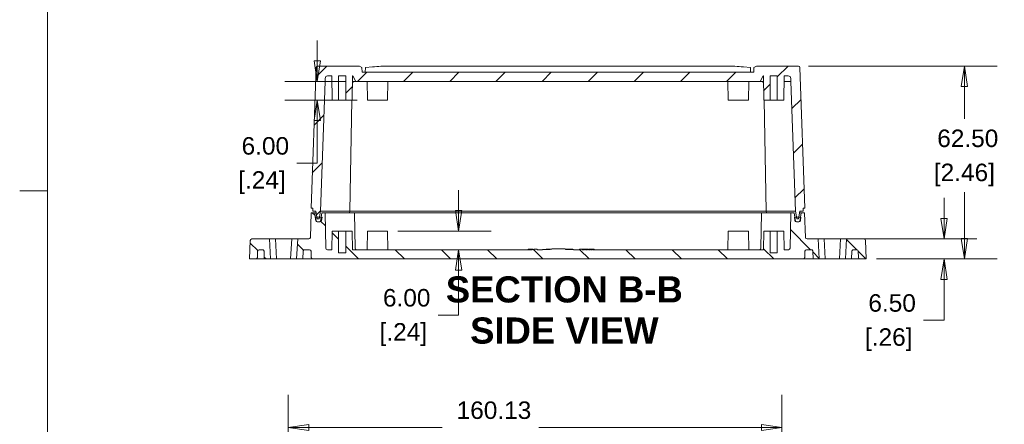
# Model space of a CAD drawing. Header units: millimetres. Extents: x 16 to 915, y 16 to 703.
# Tile 5 of 23: x 16 to 336, y 284 to 415. Entities that reach past the tile are written whole.
import ezdxf

# ---------------------------------------------------------------- set-up
doc = ezdxf.new("R2010")
doc.units = ezdxf.units.MM
doc.header["$LTSCALE"] = 3.333333
for name, color, linetype, lineweight in [('Dimension (ANSI)', 7, 'Continuous', 9), ('Hatch (ANSI)', 7, 'Continuous', 9), ('Sketch Geometry (ANSI)', 7, 'Continuous', 9), ('Symbol (ANSI)', 7, 'Continuous', 9), ('Visible (ANSI)', 7, 'Continuous', 9)]:
    doc.layers.add(name, color=color, linetype=linetype, lineweight=lineweight)
doc.styles.add('Label Text (ANSI)', font='arialbd.ttf')
doc.styles.add('Note Text (ANSI)', font='arial.ttf')
doc.dimstyles.new('Default - mm (ANSI)', dxfattribs={"dimscale": 3.333333, "dimtxt": 1.7, "dimasz": 2, "dimexe": 3.175, "dimexo": 1, "dimgap": 0.8, "dimtad": 0, "dimtih": 1, "dimtoh": 1, "dimrnd": 1e-08, "dimzin": 4, "dimdsep": 46, "dimtxsty": 'Note Text (ANSI)', "dimblk": 'Filled-1', "dimcen": 0.09, "dimdle": 10, "dimclrd": 256, "dimclre": 256, "dimclrt": 256, "dimadec": 1, "dimazin": 0, "dimtfac": 1.792941, "dimtofl": 0, "dimtmove": 0, "dimatfit": 3, "dimfxl": 1, "dimtolj": 1, "dimtzin": 0, "dimlwd": -1, "dimlwe": -1, "dimarcsym": 0})

# ---------------------------------------------------------------- blocks, each defined once
blk = doc.blocks.new('Filled-1')
at = {"color": 0}
for p, q in [((0, 0), (-1, 0.15)), ((-1, 0.15), (-1, -0.15)), ((-1, 0), (0, 0)), ((-1, -0.15), (0, 0))]:
    blk.add_line(p, q, dxfattribs=at)
at = {"color": 0, "flags": 128}
blk.add_lwpolyline([(-1, -0.15), (0, 0), (-1, 0.15), (-1, -0.15)], dxfattribs=at)
at = {"color": 0}
blk.add_solid([(-1, -0.15), (0, 0), (-1, 0.15), (-1, -0.15)], dxfattribs=at)
blk = doc.blocks.new('*D17')
at = {"layer": 'Defpoints', "color": 0, "transparency": 16777216}
for p in [(112.87, 395.3), (125.4, 395.3), (129.18, 389.3)]:
    blk.add_point(p, dxfattribs=at)
at = {"layer": 'Dimension (ANSI)', "transparency": 16777216}
for p, q in [((112.87, 401.97), (112.87, 408.64)), ((122.06, 395.3), (102.29, 395.3)), ((125.85, 389.3), (102.29, 389.3)), ((112.87, 382.64), (112.87, 368.85)), ((112.87, 368.85), (106.2, 368.85))]:
    blk.add_line(p, q, dxfattribs=at)
at = {"layer": 'Dimension (ANSI)', "transparency": 16777216, "xscale": 6.666666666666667, "yscale": 6.666666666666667, "zscale": 6.666666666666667}
for p, rotation in [((112.87, 395.3), 270), ((112.87, 389.3), 90)]:
    blk.add_blockref('Filled-1', p, dxfattribs=dict(at, rotation=rotation))
at = {"layer": 'Dimension (ANSI)', "transparency": 16777216, "char_height": 5.667, "attachment_point": 5, "style": 'Note Text (ANSI)'}
for s, insert in [('\\A1; 6.00', (94.92, 374.41)), ('\\A1;[.24]', (94.92, 362.55))]:
    blk.add_mtext(s, dxfattribs=dict(at, insert=insert))
blk = doc.blocks.new('*D18')
at = {"layer": 'Defpoints', "color": 0, "transparency": 16777216}
for p in [(135.68, 346.8), (124.28, 340.8), (158.72, 340.8)]:
    blk.add_point(p, dxfattribs=at)
at = {"layer": 'Dimension (ANSI)', "transparency": 16777216}
for p, q in [((158.72, 353.47), (158.72, 360.14)), ((139.01, 346.8), (169.3, 346.8)), ((158.72, 334.14), (158.72, 319.64)), ((158.72, 319.64), (152.05, 319.64))]:
    blk.add_line(p, q, dxfattribs=at)
at = {"layer": 'Dimension (ANSI)', "transparency": 16777216, "xscale": 6.666666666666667, "yscale": 6.666666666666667, "zscale": 6.666666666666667}
for p, rotation in [((158.72, 346.8), 270), ((158.72, 340.8), 90)]:
    blk.add_blockref('Filled-1', p, dxfattribs=dict(at, rotation=rotation))
at = {"layer": 'Dimension (ANSI)', "transparency": 16777216, "char_height": 5.667, "attachment_point": 5, "style": 'Note Text (ANSI)'}
for s, insert in [('\\A1; 6.00', (140.77, 325.2)), ('\\A1;[.24]', (140.77, 313.34))]:
    blk.add_mtext(s, dxfattribs=dict(at, insert=insert))
blk = doc.blocks.new('*D19')
at = {"layer": 'Defpoints', "color": 0, "transparency": 16777216}
for p in [(284.52, 344.3), (316.16, 344.3), (290.93, 337.8)]:
    blk.add_point(p, dxfattribs=at)
at = {"layer": 'Dimension (ANSI)', "transparency": 16777216}
for p, q in [((316.16, 350.97), (316.16, 357.64)), ((287.85, 344.3), (326.74, 344.3)), ((294.26, 337.8), (326.74, 337.8)), ((316.16, 331.14), (316.16, 317.95)), ((316.16, 317.95), (309.49, 317.95))]:
    blk.add_line(p, q, dxfattribs=at)
at = {"layer": 'Dimension (ANSI)', "transparency": 16777216, "xscale": 6.666666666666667, "yscale": 6.666666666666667, "zscale": 6.666666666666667}
for p, rotation in [((316.16, 344.3), 270), ((316.16, 337.8), 90)]:
    blk.add_blockref('Filled-1', p, dxfattribs=dict(at, rotation=rotation))
at = {"layer": 'Dimension (ANSI)', "transparency": 16777216, "char_height": 5.667, "attachment_point": 5, "style": 'Note Text (ANSI)'}
for s, insert in [('\\A1; 6.50', (298.21, 323.51)), ('\\A1;[.26]', (298.21, 311.66))]:
    blk.add_mtext(s, dxfattribs=dict(at, insert=insert))
blk = doc.blocks.new('*D20')
at = {"layer": 'Defpoints', "color": 0, "transparency": 16777216}
for p in [(268.9, 400.3), (290.93, 337.8), (322.75, 337.8)]:
    blk.add_point(p, dxfattribs=at)
at = {"layer": 'Dimension (ANSI)', "transparency": 16777216}
for p, q in [((272.24, 400.3), (333.33, 400.3)), ((322.75, 393.64), (322.75, 383.16)), ((322.75, 344.47), (322.75, 359.44)), ((294.26, 337.8), (333.33, 337.8))]:
    blk.add_line(p, q, dxfattribs=at)
at = {"layer": 'Dimension (ANSI)', "transparency": 16777216, "xscale": 6.666666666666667, "yscale": 6.666666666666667, "zscale": 6.666666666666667}
for p, rotation in [((322.75, 400.3), 90), ((322.75, 337.8), 270)]:
    blk.add_blockref('Filled-1', p, dxfattribs=dict(at, rotation=rotation))
at = {"layer": 'Dimension (ANSI)', "transparency": 16777216, "char_height": 5.667, "attachment_point": 5, "style": 'Note Text (ANSI)'}
for s, insert in [('\\A1; 62.50', (322.75, 376.86)), ('\\A1;[2.46]', (322.75, 365))]:
    blk.add_mtext(s, dxfattribs=dict(at, insert=insert))
blk = doc.blocks.new('*D40')
at = {"layer": 'Defpoints', "color": 0, "transparency": 16777216}
for p in [(263.59, 283.21), (103.46, 235.84), (263.59, 235.84)]:
    blk.add_point(p, dxfattribs=at)
at = {"layer": 'Dimension (ANSI)', "transparency": 16777216}
for p, q in [((103.46, 239.17), (103.46, 293.79)), ((263.59, 239.17), (263.59, 293.79)), ((110.13, 283.21), (153.38, 283.21)), ((256.92, 283.21), (184.76, 283.21))]:
    blk.add_line(p, q, dxfattribs=at)
at = {"layer": 'Dimension (ANSI)', "transparency": 16777216, "xscale": 6.666666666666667, "yscale": 6.666666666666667, "zscale": 6.666666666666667, "rotation": 180}
blk.add_blockref('Filled-1', (103.46, 283.21), dxfattribs=at)
at = {"layer": 'Dimension (ANSI)', "transparency": 16777216, "xscale": 6.666666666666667, "yscale": 6.666666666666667, "zscale": 6.666666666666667}
blk.add_blockref('Filled-1', (263.59, 283.21), dxfattribs=at)
at = {"layer": 'Dimension (ANSI)', "transparency": 16777216, "attachment_point": 5, "style": 'Note Text (ANSI)'}
for s, insert, char_height in [('\\A1; 160.13', (169.07, 288.77), 5.6667), ('\\A1;[6.30]', (169.07, 276.91), 5.667)]:
    blk.add_mtext(s, dxfattribs=dict(at, insert=insert, char_height=char_height))
blk = doc.blocks.new('Borders Default Border')
at = {"layer": 'Sketch Geometry (ANSI)'}
blk.add_line((7.62, 107.95), (4.904, 107.95), dxfattribs=at)
at = {"layer": 'Sketch Geometry (ANSI)', "flags": 128}
blk.add_lwpolyline([(7.62, 7.62), (7.62, 208.28), (271.78, 208.28), (271.78, 7.62), (7.62, 7.62)], dxfattribs=at)

msp = doc.modelspace()

# ---------------------------------------------------------------- hatches: boundary and pattern name
at = {"layer": 'Hatch (ANSI)'}
h = msp.add_hatch(dxfattribs=at)
h.set_pattern_fill('ANSI31', color=256, scale=84.666667, style=0)
h.set_pattern_definition([(45, (0, 0), (-7.48355, 7.48355), [])])
edge = h.paths.add_edge_path()
edge.add_line((267.9284, 353.3027), (268.2811, 351.3027))
edge.add_line((268.2811, 351.3027), (268.3692, 350.8027))
edge.add_line((268.3692, 350.8027), (268.9876, 350.8027))
edge.add_line((268.9876, 350.8027), (269.0758, 351.3027))
edge.add_line((269.0758, 351.3027), (269.4284, 353.3027))
edge.add_line((269.4284, 353.3027), (270.4284, 353.3027))
edge.add_line((270.4284, 353.3027), (270.4633, 354.3027))
edge.add_line((270.4633, 354.3027), (270.9936, 354.3027))
edge.add_line((270.9936, 354.3027), (269.404, 399.8201))
edge.add_ellipse((268.9044, 399.8027), major_axis=(-0.0174, 0.4997), ratio=1, start_angle=270, end_angle=358)
edge.add_line((268.9044, 400.3027), (255.2944, 400.3027))
edge.add_line((255.2944, 400.3027), (254.4956, 399.8415))
edge.add_line((254.4956, 399.8415), (254.4284, 398.3027))
edge.add_line((254.4284, 398.3027), (127.4284, 398.3027))
edge.add_line((127.4284, 398.3027), (127.3612, 399.8415))
edge.add_line((127.3612, 399.8415), (126.5624, 400.3027))
edge.add_line((126.5624, 400.3027), (112.9525, 400.3027))
edge.add_ellipse((112.9525, 399.8027), major_axis=(-0.5, 0), ratio=1, start_angle=270, end_angle=358)
edge.add_line((112.4528, 399.8201), (110.8633, 354.3027))
edge.add_line((110.8633, 354.3027), (111.3935, 354.3027))
edge.add_line((111.3935, 354.3027), (111.4284, 353.3027))
edge.add_line((111.4284, 353.3027), (112.4284, 353.3027))
edge.add_line((112.4284, 353.3027), (112.7811, 351.3027))
edge.add_line((112.7811, 351.3027), (112.8692, 350.8027))
edge.add_line((112.8692, 350.8027), (113.4876, 350.8027))
edge.add_line((113.4876, 350.8027), (113.5758, 351.3027))
edge.add_line((113.5758, 351.3027), (113.9284, 353.3027))
edge.add_line((113.9284, 353.3027), (115.3951, 395.3027))
edge.add_line((115.3951, 395.3027), (115.4128, 396.3166))
edge.add_ellipse((116.2127, 396.3027), major_axis=(0.014, 0.7999), ratio=1, start_angle=1, end_angle=90, ccw=False)
edge.add_line((116.2127, 397.1027), (117.5432, 397.1027))
edge.add_line((117.5432, 397.1027), (117.6793, 389.3027))
edge.add_line((117.6793, 389.3027), (119.781, 389.3027))
edge.add_line((119.781, 389.3027), (119.781, 397.1027))
edge.add_line((119.781, 397.1027), (122.0758, 397.1027))
edge.add_line((122.0758, 397.1027), (122.0758, 389.3027))
edge.add_line((122.0758, 389.3027), (124.1775, 389.3027))
edge.add_line((124.1775, 389.3027), (124.3137, 397.1027))
edge.add_line((124.3137, 397.1027), (124.4178, 397.1027))
edge.add_line((124.4178, 397.1027), (125.3951, 395.3027))
edge.add_line((125.3951, 395.3027), (256.4617, 395.3027))
edge.add_line((256.4617, 395.3027), (257.4391, 397.1027))
edge.add_line((257.4391, 397.1027), (257.5432, 397.1027))
edge.add_line((257.5432, 397.1027), (257.6793, 389.3027))
edge.add_line((257.6793, 389.3027), (259.781, 389.3027))
edge.add_line((259.781, 389.3027), (259.781, 397.1027))
edge.add_line((259.781, 397.1027), (262.0758, 397.1027))
edge.add_line((262.0758, 397.1027), (262.0758, 389.3027))
edge.add_line((262.0758, 389.3027), (264.1775, 389.3027))
edge.add_line((264.1775, 389.3027), (264.3137, 397.1027))
edge.add_line((264.3137, 397.1027), (265.6442, 397.1027))
edge.add_ellipse((265.6442, 396.3027), major_axis=(0.8, 0), ratio=1, start_angle=1, end_angle=90, ccw=False)
edge.add_line((266.444, 396.3166), (266.4617, 395.3027))
edge.add_line((266.4617, 395.3027), (267.9284, 353.3027))
h = msp.add_hatch(dxfattribs=at)
h.set_pattern_fill('ANSI31', color=256, scale=84.666667, angle=90.00021, style=0)
h.set_pattern_definition([(135.0002, (0, 0), (-7.48352, -7.48357), [])])
edge = h.paths.add_edge_path()
edge.add_ellipse((91.6382, 343.8027), major_axis=(0, 0.5), ratio=1, start_angle=0, end_angle=88)
edge.add_line((91.1385, 343.8201), (90.9284, 337.8027))
edge.add_line((90.9284, 337.8027), (92.9456, 337.8027))
edge.add_ellipse((92.9456, 338.3027), major_axis=(0.5, 0), ratio=1, start_angle=270, end_angle=358)
edge.add_line((93.4453, 338.2852), (93.5163, 340.3201))
edge.add_ellipse((94.016, 340.3027), major_axis=(-0.4997, 0.0174), ratio=1, start_angle=272, end_angle=360, ccw=False)
edge.add_line((94.016, 340.8027), (95.0912, 340.8027))
edge.add_spline(control_points=[(95.0912, 340.8027), (95.153, 340.8027), (95.2256, 340.7882), (95.3396, 340.741), (95.4012, 340.6999), (95.4885, 340.6126), (95.5296, 340.551), (95.5746, 340.4423), (95.589, 340.3777), (95.591, 340.3201)], knot_values=[0.07405038, 0.07405038, 0.07405038, 0.07405038, 0.09256403, 0.09256403, 0.11107713, 0.11107713, 0.12958945, 0.12958945, 0.14638246, 0.14638246, 0.14638246, 0.14638246], degree=3, periodic=0)
edge.add_line((95.591, 340.3201), (95.6789, 337.8027))
edge.add_line((95.6789, 337.8027), (97.6791, 337.8027))
edge.add_line((97.6791, 337.8027), (97.3384, 344.3027))
edge.add_line((97.3384, 344.3027), (91.6382, 344.3027))
edge = h.paths.add_edge_path()
edge.add_ellipse((290.2186, 343.8027), major_axis=(-0.0174, 0.4997), ratio=1, start_angle=270, end_angle=358)
edge.add_line((290.2186, 344.3027), (284.5184, 344.3027))
edge.add_line((284.5184, 344.3027), (284.1777, 337.8027))
edge.add_line((284.1777, 337.8027), (286.1779, 337.8027))
edge.add_line((286.1779, 337.8027), (286.2658, 340.3201))
edge.add_spline(control_points=[(286.2658, 340.3201), (286.2679, 340.3777), (286.2822, 340.4423), (286.3272, 340.551), (286.3684, 340.6126), (286.4556, 340.6999), (286.5172, 340.741), (286.6312, 340.7882), (286.7039, 340.8027), (286.7656, 340.8027)], knot_values=[0.14981965, 0.14981965, 0.14981965, 0.14981965, 0.16661266, 0.16661266, 0.18512498, 0.18512498, 0.20363808, 0.20363808, 0.22215173, 0.22215173, 0.22215173, 0.22215173], degree=3, periodic=0)
edge.add_line((286.7656, 340.8027), (287.8408, 340.8027))
edge.add_ellipse((287.8408, 340.3027), major_axis=(0.5, 0), ratio=1, start_angle=2, end_angle=90, ccw=False)
edge.add_line((288.3405, 340.3201), (288.4116, 338.2852))
edge.add_ellipse((288.9113, 338.3027), major_axis=(-0.4997, -0.0174), ratio=1, start_angle=0, end_angle=88)
edge.add_line((288.9113, 337.8027), (290.9284, 337.8027))
edge.add_line((290.9284, 337.8027), (290.7183, 343.8201))
edge = h.paths.add_edge_path()
edge.add_ellipse((113.4799, 350.3027), major_axis=(-0.0868, -0.4924), ratio=1, start_angle=10, end_angle=90)
edge.add_line((113.9723, 350.2158), (114.0337, 350.5643))
edge.add_line((114.0337, 350.5643), (114.1309, 351.3027))
edge.add_line((114.1309, 351.3027), (114.3284, 352.8027))
edge.add_line((114.3284, 352.8027), (115.4284, 352.8027))
edge.add_line((115.4284, 352.8027), (115.6293, 341.2939))
edge.add_ellipse((116.1292, 341.3027), major_axis=(-0.5, 0), ratio=1, start_angle=1, end_angle=90)
edge.add_line((116.1292, 340.8027), (117.5746, 340.8027))
edge.add_line((117.5746, 340.8027), (117.6793, 346.8027))
edge.add_line((117.6793, 346.8027), (119.781, 346.8027))
edge.add_line((119.781, 346.8027), (119.781, 339.8027))
edge.add_line((119.781, 339.8027), (122.0758, 339.8027))
edge.add_line((122.0758, 339.8027), (122.0758, 346.8027))
edge.add_line((122.0758, 346.8027), (124.1775, 346.8027))
edge.add_line((124.1775, 346.8027), (124.2822, 340.8027))
edge.add_line((124.2822, 340.8027), (182.4613, 340.8027))
edge.add_line((182.4613, 340.8027), (182.4613, 340.9527))
edge.add_line((182.4613, 340.9527), (182.7388, 340.9527))
edge.add_line((182.7388, 340.9527), (182.7388, 340.8027))
edge.add_line((182.7388, 340.8027), (183.102, 340.8027))
edge.add_line((183.102, 340.8027), (183.102, 340.9527))
edge.add_line((183.102, 340.9527), (184.1444, 340.9527))
edge.add_line((184.1444, 340.9527), (184.1444, 340.8027))
edge.add_line((184.1444, 340.8027), (185.929, 340.8027))
edge.add_line((185.929, 340.8027), (185.929, 340.8527))
edge.add_line((185.929, 340.8527), (188.4296, 340.8527))
edge.add_line((188.4296, 340.8527), (188.4296, 340.9527))
edge.add_line((188.4296, 340.9527), (188.9284, 340.9527))
edge.add_line((188.9284, 340.9527), (188.9284, 341.1027))
edge.add_line((188.9284, 341.1027), (193.2731, 341.1027))
edge.add_line((193.2731, 341.1027), (193.2731, 340.9527))
edge.add_line((193.2731, 340.9527), (193.4272, 340.9527))
edge.add_line((193.4272, 340.9527), (193.4272, 340.8527))
edge.add_line((193.4272, 340.8527), (195.9278, 340.8527))
edge.add_line((195.9278, 340.8527), (195.9278, 340.8027))
edge.add_line((195.9278, 340.8027), (198.0619, 340.8027))
edge.add_line((198.0619, 340.8027), (198.0619, 340.9527))
edge.add_line((198.0619, 340.9527), (198.7716, 340.9527))
edge.add_line((198.7716, 340.9527), (198.7716, 340.8027))
edge.add_line((198.7716, 340.8027), (199.5507, 340.8027))
edge.add_line((199.5507, 340.8027), (199.5507, 340.9527))
edge.add_line((199.5507, 340.9527), (199.9028, 340.9527))
edge.add_line((199.9028, 340.9527), (199.9028, 340.8027))
edge.add_line((199.9028, 340.8027), (200.5601, 340.8027))
edge.add_line((200.5601, 340.8027), (200.5601, 340.9527))
edge.add_line((200.5601, 340.9527), (200.8259, 340.9527))
edge.add_line((200.8259, 340.9527), (200.8259, 340.8027))
edge.add_line((200.8259, 340.8027), (201.3226, 340.8027))
edge.add_line((201.3226, 340.8027), (201.3226, 340.9527))
edge.add_line((201.3226, 340.9527), (201.5914, 340.9527))
edge.add_line((201.5914, 340.9527), (201.5914, 340.8027))
edge.add_line((201.5914, 340.8027), (202.127, 340.8027))
edge.add_line((202.127, 340.8027), (202.127, 340.9527))
edge.add_line((202.127, 340.9527), (202.3843, 340.9527))
edge.add_line((202.3843, 340.9527), (202.3843, 340.8027))
edge.add_line((202.3843, 340.8027), (257.5746, 340.8027))
edge.add_line((257.5746, 340.8027), (257.6793, 346.8027))
edge.add_line((257.6793, 346.8027), (259.781, 346.8027))
edge.add_line((259.781, 346.8027), (259.781, 339.8027))
edge.add_line((259.781, 339.8027), (262.0758, 339.8027))
edge.add_line((262.0758, 339.8027), (262.0758, 346.8027))
edge.add_line((262.0758, 346.8027), (264.1775, 346.8027))
edge.add_line((264.1775, 346.8027), (264.2822, 340.8027))
edge.add_line((264.2822, 340.8027), (265.7276, 340.8027))
edge.add_ellipse((265.7276, 341.3027), major_axis=(-0.0087, -0.4999), ratio=1, start_angle=1, end_angle=90)
edge.add_line((266.2275, 341.2939), (266.4284, 352.8027))
edge.add_line((266.4284, 352.8027), (267.5284, 352.8027))
edge.add_line((267.5284, 352.8027), (267.7259, 351.3027))
edge.add_line((267.7259, 351.3027), (267.8231, 350.5643))
edge.add_line((267.8231, 350.5643), (267.8845, 350.2158))
edge.add_ellipse((268.3769, 350.3027), major_axis=(-0.5, 0), ratio=1, start_angle=10, end_angle=90)
edge.add_line((268.3769, 349.8027), (268.9799, 349.8027))
edge.add_ellipse((268.9799, 350.3027), major_axis=(-0.0868, -0.4924), ratio=1, start_angle=10, end_angle=90)
edge.add_line((269.4723, 350.2158), (269.5337, 350.5643))
edge.add_line((269.5337, 350.5643), (269.6309, 351.3027))
edge.add_line((269.6309, 351.3027), (269.8284, 352.8027))
edge.add_line((269.8284, 352.8027), (270.9284, 352.8027))
edge.add_line((270.9284, 352.8027), (271.2084, 344.7852))
edge.add_ellipse((271.7081, 344.8027), major_axis=(0, -0.5), ratio=1, start_angle=272, end_angle=360)
edge.add_line((271.7081, 344.3027), (275.3384, 344.3027))
edge.add_line((275.3384, 344.3027), (275.6791, 337.8027))
edge.add_line((275.6791, 337.8027), (273.6789, 337.8027))
edge.add_line((273.6789, 337.8027), (273.591, 340.3201))
edge.add_spline(control_points=[(273.591, 340.3201), (273.589, 340.3777), (273.5746, 340.4423), (273.5296, 340.551), (273.4885, 340.6126), (273.4012, 340.6999), (273.3396, 340.741), (273.2256, 340.7882), (273.153, 340.8027), (273.0912, 340.8027)], knot_values=[0.07405038, 0.07405038, 0.07405038, 0.07405038, 0.09084339, 0.09084339, 0.1093557, 0.1093557, 0.12786881, 0.12786881, 0.14638246, 0.14638246, 0.14638246, 0.14638246], degree=3, periodic=0)
edge.add_line((273.0912, 340.8027), (271.516, 340.8027))
edge.add_ellipse((271.516, 340.3027), major_axis=(0.0174, 0.4997), ratio=1, start_angle=2, end_angle=90)
edge.add_line((271.0163, 340.3201), (270.9453, 338.2852))
edge.add_ellipse((270.4456, 338.3027), major_axis=(0.5, 0), ratio=1, start_angle=270, end_angle=358, ccw=False)
edge.add_line((270.4456, 337.8027), (111.4113, 337.8027))
edge.add_ellipse((111.4113, 338.3027), major_axis=(0.0174, -0.4997), ratio=1, start_angle=270, end_angle=358, ccw=False)
edge.add_line((110.9116, 338.2852), (110.8405, 340.3201))
edge.add_ellipse((110.3408, 340.3027), major_axis=(0, 0.5), ratio=1, start_angle=272, end_angle=360)
edge.add_line((110.3408, 340.8027), (108.7656, 340.8027))
edge.add_spline(control_points=[(108.7656, 340.8027), (108.7039, 340.8027), (108.6312, 340.7882), (108.5172, 340.741), (108.4556, 340.6999), (108.3684, 340.6126), (108.3272, 340.551), (108.2822, 340.4423), (108.2679, 340.3777), (108.2658, 340.3201)], knot_values=[0.14981965, 0.14981965, 0.14981965, 0.14981965, 0.1683333, 0.1683333, 0.1868464, 0.1868464, 0.20535872, 0.20535872, 0.22215173, 0.22215173, 0.22215173, 0.22215173], degree=3, periodic=0)
edge.add_line((108.2658, 340.3201), (108.1779, 337.8027))
edge.add_line((108.1779, 337.8027), (106.1777, 337.8027))
edge.add_line((106.1777, 337.8027), (106.5184, 344.3027))
edge.add_line((106.5184, 344.3027), (110.1487, 344.3027))
edge.add_ellipse((110.1487, 344.8027), major_axis=(-0.0174, -0.4997), ratio=1, start_angle=2, end_angle=90)
edge.add_line((110.6484, 344.7852), (110.9284, 352.8027))
edge.add_line((110.9284, 352.8027), (112.0284, 352.8027))
edge.add_line((112.0284, 352.8027), (112.3231, 350.5643))
edge.add_line((112.3231, 350.5643), (112.3845, 350.2158))
edge.add_ellipse((112.8769, 350.3027), major_axis=(-0.5, 0), ratio=1, start_angle=10, end_angle=90)
edge.add_line((112.8769, 349.8027), (112.9657, 349.8027))
edge.add_line((112.9657, 349.8027), (113.4799, 349.8027))
h = msp.add_hatch(dxfattribs=at)
h.set_pattern_fill('ANSI31', color=256, scale=84.666667, angle=14.999978, style=0)
h.set_pattern_definition([(60, (0, 0), (-9.16543, 5.29167), [])])
edge = h.paths.add_edge_path()
edge.add_ellipse((268.2879, 350.3027), major_axis=(0.0868, -0.4924), ratio=1, start_angle=270, end_angle=350)
edge.add_line((268.2879, 349.8027), (268.3769, 349.8027))
edge.add_line((268.3769, 349.8027), (268.9799, 349.8027))
edge.add_line((268.9799, 349.8027), (269.0687, 349.8027))
edge.add_ellipse((269.0687, 350.3027), major_axis=(0.5, 0), ratio=1, start_angle=270, end_angle=350)
edge.add_line((269.5611, 350.2158), (269.7527, 351.3027))
edge.add_line((269.7527, 351.3027), (269.6309, 351.3027))
edge.add_line((269.6309, 351.3027), (269.0758, 351.3027))
edge.add_line((269.0758, 351.3027), (268.2811, 351.3027))
edge.add_line((268.2811, 351.3027), (267.7259, 351.3027))
edge.add_line((267.7259, 351.3027), (267.6039, 351.3027))
edge.add_line((267.6039, 351.3027), (267.7955, 350.2158))
edge = h.paths.add_edge_path()
edge.add_ellipse((113.7465, 350.3027), major_axis=(0.5, 0), ratio=1, start_angle=270, end_angle=350)
edge.add_line((114.2389, 350.2158), (114.4305, 351.3027))
edge.add_line((114.4305, 351.3027), (114.1309, 351.3027))
edge.add_line((114.1309, 351.3027), (113.5758, 351.3027))
edge.add_line((113.5758, 351.3027), (112.7811, 351.3027))
edge.add_line((112.7811, 351.3027), (112.2817, 351.3027))
edge.add_line((112.2817, 351.3027), (112.4733, 350.2158))
edge.add_ellipse((112.9657, 350.3027), major_axis=(0.0868, -0.4924), ratio=1, start_angle=270, end_angle=350)
edge.add_line((112.9657, 349.8027), (113.4799, 349.8027))
edge.add_line((113.4799, 349.8027), (113.7465, 349.8027))

# ---------------------------------------------------------------- linework, layer by layer
at = {"layer": 'Visible (ANSI)'}
for p, q in [((112.4528, 399.8201), (110.8633, 354.3027)), ((126.5624, 400.3027), (112.9525, 400.3027)), ((127.3612, 399.8415), (126.5624, 400.3027)), ((127.4284, 398.3027), (127.3612, 399.8415)), ((128.4284, 398.3027), (128.4939, 399.8027)), ((130.7979, 400.0321), (128.4939, 399.8027)), ((245.6098, 400.3027), (136.247, 400.3027)), ((253.3629, 399.8027), (251.0589, 400.0321)), ((253.4284, 398.3027), (253.3629, 399.8027)), ((254.4956, 399.8415), (254.4284, 398.3027)), ((255.2944, 400.3027), (254.4956, 399.8415)), ((268.9044, 400.3027), (255.2944, 400.3027)), ((270.9936, 354.3027), (269.404, 399.8201)), ((115.3951, 395.3027), (115.4128, 396.3166)), ((116.2127, 397.1027), (117.5432, 397.1027)), ((117.5432, 397.1027), (117.6793, 389.3027)), ((119.781, 389.3027), (119.781, 397.1027)), ((119.781, 397.1027), (122.0758, 397.1027)), ((122.0758, 397.1027), (122.0758, 389.3027)), ((124.1775, 389.3027), (124.3137, 397.1027)), ((124.3137, 397.1027), (124.4178, 397.1027)), ((124.4178, 397.1027), (125.3951, 395.3027)), ((254.4284, 398.3027), (127.4284, 398.3027)), ((256.4617, 395.3027), (257.4391, 397.1027)), ((257.4391, 397.1027), (257.5432, 397.1027)), ((257.5432, 397.1027), (257.6793, 389.3027)), ((259.781, 389.3027), (259.781, 397.1027)), ((259.781, 397.1027), (262.0758, 397.1027)), ((262.0758, 397.1027), (262.0758, 389.3027)), ((264.1775, 389.3027), (264.3137, 397.1027)), ((264.3137, 397.1027), (265.6442, 397.1027)), ((266.444, 396.3166), (266.4617, 395.3027)), ((113.9284, 353.3027), (115.3951, 395.3027)), ((115.3951, 395.3027), (117.5746, 395.3027)), ((124.2822, 395.3027), (124.9191, 395.3027)), ((124.9191, 395.3027), (125.3951, 395.3027)), ((125.3951, 395.3027), (256.4617, 395.3027)), ((129.1784, 389.3027), (129.0737, 395.3027)), ((135.6784, 389.3027), (135.7831, 395.3027)), ((246.1784, 389.3027), (246.0737, 395.3027)), ((252.6784, 389.3027), (252.7831, 395.3027)), ((256.4617, 395.3027), (256.9377, 395.3027)), ((256.9377, 395.3027), (257.5746, 395.3027)), ((264.2822, 395.3027), (266.4617, 395.3027)), ((266.4617, 395.3027), (267.9284, 353.3027)), ((117.6793, 389.3027), (119.781, 389.3027)), ((122.0758, 389.3027), (119.781, 389.3027)), ((122.0758, 389.3027), (124.1775, 389.3027)), ((123.4284, 353.3027), (124.0568, 389.3027)), ((135.6784, 389.3027), (129.1784, 389.3027)), ((252.6784, 389.3027), (246.1784, 389.3027)), ((257.6793, 389.3027), (259.781, 389.3027)), ((258.4284, 353.3027), (257.8, 389.3027)), ((262.0758, 389.3027), (259.781, 389.3027)), ((262.0758, 389.3027), (264.1775, 389.3027)), ((110.9284, 352.8027), (110.6484, 344.7852)), ((110.8633, 354.3027), (111.3935, 354.3027)), ((112.0284, 352.8027), (110.9284, 352.8027)), ((111.3935, 354.3027), (111.4284, 353.3027)), ((111.4284, 353.3027), (112.4284, 353.3027)), ((112.3231, 350.5643), (112.0284, 352.8027)), ((112.0284, 352.8027), (112.5166, 352.8027)), ((112.2678, 351.3027), (112.2817, 351.3027)), ((112.4594, 350.2158), (112.2678, 351.3027)), ((114.4305, 351.3027), (112.2817, 351.3027)), ((112.2817, 351.3027), (112.4733, 350.2158)), ((112.4284, 353.3027), (112.8692, 350.8027)), ((113.4876, 350.8027), (113.9284, 353.3027)), ((113.9284, 353.3027), (116.9284, 353.3027)), ((114.3284, 352.8027), (114.0337, 350.5643)), ((114.2389, 350.2158), (114.4305, 351.3027)), ((115.4284, 352.8027), (114.3284, 352.8027)), ((115.6293, 341.2939), (115.4284, 352.8027)), ((115.4284, 352.8027), (116.9284, 352.8027)), ((117.4284, 353.3027), (116.9284, 353.3027)), ((116.9284, 352.8027), (117.4284, 352.8027)), ((117.4284, 353.3027), (123.4284, 353.3027)), ((124.9284, 352.8027), (117.4284, 352.8027)), ((123.4284, 353.3027), (123.3402, 352.8027)), ((123.4284, 353.3027), (126.4275, 353.3027)), ((124.9284, 352.8027), (126.4284, 352.8027)), ((124.9284, 352.8027), (125.1293, 341.2939)), ((255.4293, 353.3027), (126.4275, 353.3027)), ((126.4284, 352.8027), (255.4284, 352.8027)), ((255.4284, 352.8027), (256.9284, 352.8027)), ((255.4293, 353.3027), (258.4284, 353.3027)), ((256.9284, 352.8027), (256.7275, 341.2939)), ((264.4284, 352.8027), (256.9284, 352.8027)), ((258.4284, 353.3027), (264.4284, 353.3027)), ((258.4284, 353.3027), (258.5166, 352.8027)), ((264.9284, 353.3027), (264.4284, 353.3027)), ((264.4284, 352.8027), (264.9284, 352.8027)), ((264.9284, 353.3027), (267.9284, 353.3027)), ((264.9284, 352.8027), (266.4284, 352.8027)), ((266.4284, 352.8027), (266.2275, 341.2939)), ((267.5284, 352.8027), (266.4284, 352.8027)), ((267.8231, 350.5643), (267.5284, 352.8027)), ((269.7527, 351.3027), (267.6039, 351.3027)), ((267.6039, 351.3027), (267.7955, 350.2158)), ((267.9284, 353.3027), (268.3692, 350.8027)), ((268.9876, 350.8027), (269.4284, 353.3027)), ((269.3402, 352.8027), (269.8284, 352.8027)), ((269.4284, 353.3027), (270.4284, 353.3027)), ((269.8284, 352.8027), (269.5337, 350.5643)), ((269.5611, 350.2158), (269.7527, 351.3027)), ((270.9284, 352.8027), (269.8284, 352.8027)), ((270.4284, 353.3027), (270.4633, 354.3027)), ((270.4633, 354.3027), (270.9936, 354.3027)), ((271.2084, 344.7852), (270.9284, 352.8027)), ((112.3845, 350.2158), (112.3231, 350.5643)), ((112.8692, 350.8027), (113.4876, 350.8027)), ((113.4799, 349.8027), (112.8769, 349.8027)), ((112.9657, 349.8027), (113.7465, 349.8027)), ((114.0337, 350.5643), (113.9723, 350.2158)), ((267.8845, 350.2158), (267.8231, 350.5643)), ((268.2879, 349.8027), (269.0687, 349.8027)), ((268.3692, 350.8027), (268.9876, 350.8027)), ((268.9799, 349.8027), (268.3769, 349.8027)), ((269.5337, 350.5643), (269.4723, 350.2158)), ((117.6793, 346.8027), (117.5746, 340.8027)), ((119.781, 346.8027), (117.6793, 346.8027)), ((119.781, 339.8027), (119.781, 346.8027)), ((119.781, 346.8027), (122.0758, 346.8027)), ((124.1775, 346.8027), (122.0758, 346.8027)), ((122.0758, 346.8027), (122.0758, 339.8027)), ((124.2822, 340.8027), (124.1775, 346.8027)), ((129.1784, 346.8027), (129.0737, 340.8027)), ((129.1784, 346.8027), (135.6784, 346.8027)), ((135.6784, 346.8027), (135.7831, 340.8027)), ((246.1784, 346.8027), (246.0737, 340.8027)), ((246.1784, 346.8027), (252.6784, 346.8027)), ((252.6784, 346.8027), (252.7831, 340.8027)), ((257.6793, 346.8027), (257.5746, 340.8027)), ((259.781, 346.8027), (257.6793, 346.8027)), ((259.781, 339.8027), (259.781, 346.8027)), ((259.781, 346.8027), (262.0758, 346.8027)), ((264.1775, 346.8027), (262.0758, 346.8027)), ((262.0758, 346.8027), (262.0758, 339.8027)), ((264.2822, 340.8027), (264.1775, 346.8027)), ((91.1385, 343.8201), (90.9284, 337.8027)), ((97.3384, 344.3027), (91.6382, 344.3027)), ((97.6791, 337.8027), (97.3384, 344.3027)), ((97.3384, 344.3027), (99.2878, 344.3027)), ((99.2878, 344.3027), (104.5691, 344.3027)), ((99.2878, 344.3027), (99.6284, 337.8027)), ((104.5691, 344.3027), (104.2284, 337.8027)), ((104.5691, 344.3027), (106.5184, 344.3027)), ((106.5184, 344.3027), (106.1777, 337.8027)), ((110.1487, 344.3027), (106.5184, 344.3027)), ((275.3384, 344.3027), (271.7081, 344.3027)), ((275.6791, 337.8027), (275.3384, 344.3027)), ((275.3384, 344.3027), (277.2878, 344.3027)), ((277.2878, 344.3027), (282.5691, 344.3027)), ((277.6284, 337.8027), (277.2878, 344.3027)), ((282.2284, 337.8027), (282.5691, 344.3027)), ((282.5691, 344.3027), (284.5184, 344.3027)), ((284.5184, 344.3027), (284.1777, 337.8027)), ((290.2186, 344.3027), (284.5184, 344.3027)), ((290.9284, 337.8027), (290.7183, 343.8201)), ((93.4453, 338.2852), (93.5163, 340.3201)), ((94.016, 340.8027), (95.0912, 340.8027)), ((95.591, 340.3201), (95.6789, 337.8027)), ((108.1779, 337.8027), (108.2658, 340.3201)), ((108.7656, 340.8027), (110.3408, 340.8027)), ((110.8405, 340.3201), (110.9116, 338.2852)), ((117.5746, 340.8027), (116.1292, 340.8027)), ((122.0758, 339.8027), (119.781, 339.8027)), ((182.4613, 340.8027), (124.2822, 340.8027)), ((181.2238, 340.8027), (181.2238, 340.9527)), ((181.2238, 340.9527), (181.2432, 340.9527)), ((181.2432, 340.8027), (181.2432, 340.9527)), ((181.2432, 340.9527), (181.4556, 340.9527)), ((181.4556, 340.8027), (181.4556, 340.9527)), ((181.4556, 340.9527), (181.8429, 340.9527)), ((181.8429, 340.9527), (182.2789, 340.9527)), ((182.2789, 340.9527), (182.4613, 340.9527)), ((182.7388, 340.9527), (182.4613, 340.9527)), ((182.4613, 340.9527), (182.4613, 340.8027)), ((182.7388, 340.8027), (182.7388, 340.9527)), ((183.102, 340.8027), (182.7388, 340.8027)), ((184.1444, 340.9527), (183.102, 340.9527)), ((183.102, 340.9527), (183.102, 340.8027)), ((184.1444, 340.8027), (184.1444, 340.9527)), ((185.929, 340.8027), (184.1444, 340.8027)), ((188.4296, 340.8527), (185.929, 340.8527)), ((185.929, 340.8527), (185.929, 340.8027)), ((187.1253, 340.8527), (187.1253, 340.9527)), ((187.1253, 340.9527), (187.4219, 340.9527)), ((187.4219, 340.8527), (187.4219, 340.9527)), ((187.4219, 340.9527), (187.6488, 340.9527)), ((187.6488, 340.9527), (188.1577, 340.9527)), ((188.1577, 340.9527), (188.4296, 340.9527)), ((188.9284, 340.9527), (188.4296, 340.9527)), ((188.4296, 340.9527), (188.4296, 340.8527)), ((193.2731, 341.1027), (188.9284, 341.1027)), ((188.9284, 341.1027), (188.9284, 340.9527)), ((193.2731, 340.9527), (193.2731, 341.1027)), ((193.4272, 340.9527), (193.2731, 340.9527)), ((193.4272, 340.8527), (193.4272, 340.9527)), ((193.4272, 340.9527), (193.8838, 340.9527)), ((195.9278, 340.8527), (193.4272, 340.8527)), ((193.8838, 340.8527), (193.8838, 340.9527)), ((193.9714, 340.9527), (194.2112, 340.9527)), ((193.9714, 340.8527), (193.9714, 340.9527)), ((194.2112, 340.9527), (194.8563, 340.9527)), ((194.2112, 340.8527), (194.2112, 340.9527)), ((194.8563, 340.9527), (195.4997, 340.9527)), ((195.4997, 340.9527), (195.7396, 340.9527)), ((195.4997, 340.8527), (195.4997, 340.9527)), ((195.7396, 340.8527), (195.7396, 340.9527)), ((195.9278, 340.8027), (195.9278, 340.8527)), ((198.0619, 340.8027), (195.9278, 340.8027)), ((197.9442, 340.9527), (198.0619, 340.9527)), ((197.9442, 340.8027), (197.9442, 340.9527)), ((198.7716, 340.9527), (198.0619, 340.9527)), ((198.0619, 340.9527), (198.0619, 340.8027)), ((198.7716, 340.8027), (198.7716, 340.9527)), ((198.7716, 340.9527), (199.2846, 340.9527)), ((199.5507, 340.8027), (198.7716, 340.8027)), ((199.2846, 340.9527), (199.304, 340.9527)), ((199.2846, 340.8027), (199.2846, 340.9527)), ((199.304, 340.8027), (199.304, 340.9527)), ((199.4693, 340.8027), (199.4693, 340.9527)), ((199.4693, 340.9527), (199.5507, 340.9527)), ((199.9028, 340.9527), (199.5507, 340.9527)), ((199.5507, 340.9527), (199.5507, 340.8027)), ((199.9028, 340.8027), (199.9028, 340.9527)), ((199.9028, 340.9527), (200.3445, 340.9527)), ((200.5601, 340.8027), (199.9028, 340.8027)), ((200.3445, 340.9527), (200.5601, 340.9527)), ((200.8259, 340.9527), (200.5601, 340.9527)), ((200.5601, 340.9527), (200.5601, 340.8027)), ((200.8259, 340.8027), (200.8259, 340.9527)), ((201.3226, 340.8027), (200.8259, 340.8027)), ((201.0155, 340.9527), (201.3226, 340.9527)), ((201.0155, 340.8027), (201.0155, 340.9527)), ((201.5914, 340.9527), (201.3226, 340.9527)), ((201.3226, 340.9527), (201.3226, 340.8027)), ((201.5914, 340.8027), (201.5914, 340.9527)), ((201.5914, 340.9527), (202.127, 340.9527)), ((202.127, 340.8027), (201.5914, 340.8027)), ((202.3843, 340.9527), (202.127, 340.9527)), ((202.127, 340.9527), (202.127, 340.8027)), ((202.3843, 340.8027), (202.3843, 340.9527)), ((202.3843, 340.9527), (202.6914, 340.9527)), ((257.5746, 340.8027), (202.3843, 340.8027)), ((202.6914, 340.8027), (202.6914, 340.9527)), ((262.0758, 339.8027), (259.781, 339.8027)), ((265.7276, 340.8027), (264.2822, 340.8027)), ((270.9453, 338.2852), (271.0163, 340.3201)), ((271.516, 340.8027), (273.0912, 340.8027)), ((273.591, 340.3201), (273.6789, 337.8027)), ((286.1779, 337.8027), (286.2658, 340.3201)), ((286.7656, 340.8027), (287.8408, 340.8027)), ((288.3405, 340.3201), (288.4116, 338.2852)), ((90.9284, 337.8027), (92.9456, 337.8027)), ((92.9456, 337.8027), (93.4971, 337.8027)), ((95.6789, 337.8027), (93.4971, 337.8027)), ((95.6789, 337.8027), (97.6791, 337.8027)), ((99.6284, 337.8027), (97.6791, 337.8027)), ((104.2284, 337.8027), (99.6284, 337.8027)), ((106.1777, 337.8027), (104.2284, 337.8027)), ((106.1777, 337.8027), (108.1779, 337.8027)), ((110.8597, 337.8027), (108.1779, 337.8027)), ((110.8597, 337.8027), (111.4113, 337.8027)), ((111.4113, 337.8027), (270.4456, 337.8027)), ((270.4456, 337.8027), (270.9971, 337.8027)), ((273.6789, 337.8027), (270.9971, 337.8027)), ((273.6789, 337.8027), (275.6791, 337.8027)), ((275.6791, 337.8027), (277.6284, 337.8027)), ((277.6284, 337.8027), (282.2284, 337.8027)), ((282.2284, 337.8027), (284.1777, 337.8027)), ((284.1777, 337.8027), (286.1779, 337.8027)), ((288.3597, 337.8027), (286.1779, 337.8027)), ((288.3597, 337.8027), (288.9113, 337.8027)), ((288.9113, 337.8027), (290.9284, 337.8027))]:
    msp.add_line(p, q, dxfattribs=at)
for centre, radius, start, end in [((112.9525, 399.8027), 0.5, 90, 178), ((136.247, 345.3027), 55, 90, 95.685932), ((245.6098, 345.3027), 55, 84.314068, 90), ((268.9044, 399.8027), 0.5, 2, 90), ((116.2127, 396.3027), 0.8, 90, 179), ((265.6442, 396.3027), 0.8, 1, 90), ((124.9477, 394.5027), 0.8, 90, 147.116834), ((256.9091, 394.5027), 0.8, 32.883166, 90), ((112.8769, 350.3027), 0.5, 190, 270), ((112.9518, 350.3027), 0.5, 190, 270), ((112.9657, 350.3027), 0.5, 190, 270), ((113.4799, 350.3027), 0.5, 270, 350), ((113.7465, 350.3027), 0.5, 270, 350), ((268.2879, 350.3027), 0.5, 190, 270), ((268.3769, 350.3027), 0.5, 190, 270), ((268.9799, 350.3027), 0.5, 270, 350), ((269.0687, 350.3027), 0.5, 270, 350), ((91.6382, 343.8027), 0.5, 90, 178), ((110.1487, 344.8027), 0.5, 270, 358), ((271.7081, 344.8027), 0.5, 182, 270), ((290.2186, 343.8027), 0.5, 2, 90), ((94.016, 340.3027), 0.5, 90, 178), ((110.3408, 340.3027), 0.5, 2, 90), ((116.1292, 341.3027), 0.5, 181, 270), ((125.6292, 341.3027), 0.5, 181, 270), ((256.2276, 341.3027), 0.5, 270, 359), ((265.7276, 341.3027), 0.5, 270, 359), ((271.516, 340.3027), 0.5, 90, 178), ((287.8408, 340.3027), 0.5, 2, 90), ((92.9456, 338.3027), 0.5, 270, 358), ((111.4113, 338.3027), 0.5, 182, 270), ((270.4456, 338.3027), 0.5, 270, 358), ((288.9113, 338.3027), 0.5, 182, 270)]:
    msp.add_arc(centre, radius, start, end, dxfattribs=at)
for points, knots in [([(95.0912, 340.8027), (95.153, 340.8027), (95.2256, 340.7882), (95.3396, 340.741), (95.4012, 340.6999), (95.4885, 340.6126), (95.5296, 340.551), (95.5746, 340.4423), (95.589, 340.3777), (95.591, 340.3201)], [0.0740503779, 0.0740503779, 0.0740503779, 0.0740503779, 0.0925640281, 0.0925640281, 0.11107713, 0.11107713, 0.1295894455, 0.1295894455, 0.1463824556, 0.1463824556, 0.1463824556, 0.1463824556]), ([(108.2658, 340.3201), (108.2679, 340.3777), (108.2822, 340.4423), (108.3272, 340.551), (108.3684, 340.6126), (108.4556, 340.6999), (108.5172, 340.741), (108.6312, 340.7882), (108.7039, 340.8027), (108.7656, 340.8027)], [0.1498196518, 0.1498196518, 0.1498196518, 0.1498196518, 0.1666126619, 0.1666126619, 0.1851249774, 0.1851249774, 0.2036380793, 0.2036380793, 0.2221517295, 0.2221517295, 0.2221517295, 0.2221517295]), ([(273.0912, 340.8027), (273.153, 340.8027), (273.2256, 340.7882), (273.3396, 340.741), (273.4012, 340.6999), (273.4885, 340.6126), (273.5296, 340.551), (273.5746, 340.4423), (273.589, 340.3777), (273.591, 340.3201)], [0.0740503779, 0.0740503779, 0.0740503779, 0.0740503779, 0.0925640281, 0.0925640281, 0.11107713, 0.11107713, 0.1295894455, 0.1295894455, 0.1463824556, 0.1463824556, 0.1463824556, 0.1463824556]), ([(286.2658, 340.3201), (286.2679, 340.3777), (286.2822, 340.4423), (286.3272, 340.551), (286.3684, 340.6126), (286.4556, 340.6999), (286.5172, 340.741), (286.6312, 340.7882), (286.7039, 340.8027), (286.7656, 340.8027)], [0.1498196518, 0.1498196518, 0.1498196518, 0.1498196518, 0.1666126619, 0.1666126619, 0.1851249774, 0.1851249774, 0.2036380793, 0.2036380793, 0.2221517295, 0.2221517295, 0.2221517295, 0.2221517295])]:
    msp.add_open_spline(points, degree=3, knots=knots, dxfattribs=at)

# ---------------------------------------------------------------- block references
at = {"xscale": 3.333333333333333, "yscale": 3.333333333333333, "zscale": 3.333333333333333}
msp.add_blockref('Borders Default Border', (0, 0), dxfattribs=at)

# ---------------------------------------------------------------- texts
at = {"layer": 'Symbol (ANSI)', "attachment_point": 7, "style": 'Label Text (ANSI)'}
for s, insert, char_height in [('SECTION B-B', (154.5566, 323.5869), 8.466667), ('SIDE VIEW', (162.4392, 310.2628), 8.46667)]:
    msp.add_mtext(s, dxfattribs=dict(at, insert=insert, char_height=char_height))

# ---------------------------------------------------------------- dimensions: what is measured, and where the dimension line sits
at = {"layer": 'Dimension (ANSI)'}
for base, p1, p2, angle, text, override, picture, middle in [((112.8707, 395.3027), (129.1784, 389.3027), (125.3951, 395.3027), 90, ' <>\\X[.24]', {"dimgap": 0.8, "dimdec": 2, "dimpost": '\\X', "dimtol": 0, "dimlim": 0, "dimtp": 0, "dimtm": 0, "dimtdec": 2, "dimatfit": 1}, '*D17', (94.9234, 368.8524)), ((322.7476, 337.8027), (268.9044, 400.3027), (290.9284, 337.8027), 90, ' <>\\X[2.46]', {"dimgap": 0.8, "dimdec": 2, "dimpost": '\\X', "dimtol": 0, "dimlim": 0, "dimtp": 0, "dimtm": 0, "dimtdec": 2, "dimatfit": 1}, '*D20', (322.7476, 371.302)), ((158.7166, 340.8027), (135.6784, 346.8027), (124.2822, 340.8027), 90, ' <>\\X[.24]', {"dimgap": 0.8, "dimdec": 2, "dimpost": '\\X', "dimse2": 1, "dimtol": 0, "dimlim": 0, "dimtp": 0, "dimtm": 0, "dimtdec": 2, "dimatfit": 1}, '*D18', (140.7692, 319.6361)), ((316.1592, 344.3027), (290.9284, 337.8027), (284.5184, 344.3027), 90, ' <>\\X[.26]', {"dimgap": 0.8, "dimdec": 2, "dimpost": '\\X', "dimtol": 0, "dimlim": 0, "dimtp": 0, "dimtm": 0, "dimtdec": 2, "dimatfit": 1}, '*D19', (298.2118, 317.9544)), ((263.5913, 283.2101), (103.461, 235.8374), (263.5913, 235.8374), 180, ' <>\\X[6.30]', {"dimgap": 0.8, "dimtih": 0, "dimtoh": 0, "dimdec": 2, "dimpost": '\\X', "dimtol": 0, "dimlim": 0, "dimtp": 0, "dimtm": 0, "dimtdec": 2, "dimatfit": 1}, '*D40', (169.0686, 283.2101))]:
    dim = msp.add_linear_dim(base=base, p1=p1, p2=p2, angle=angle, text=text, dimstyle='Default - mm (ANSI)', override=override, dxfattribs=at)
    dim.commit()
    dim.dimension.update_dxf_attribs({"geometry": picture, "text_midpoint": middle, "dimtype": 160})

doc.saveas('drawing.dxf')
